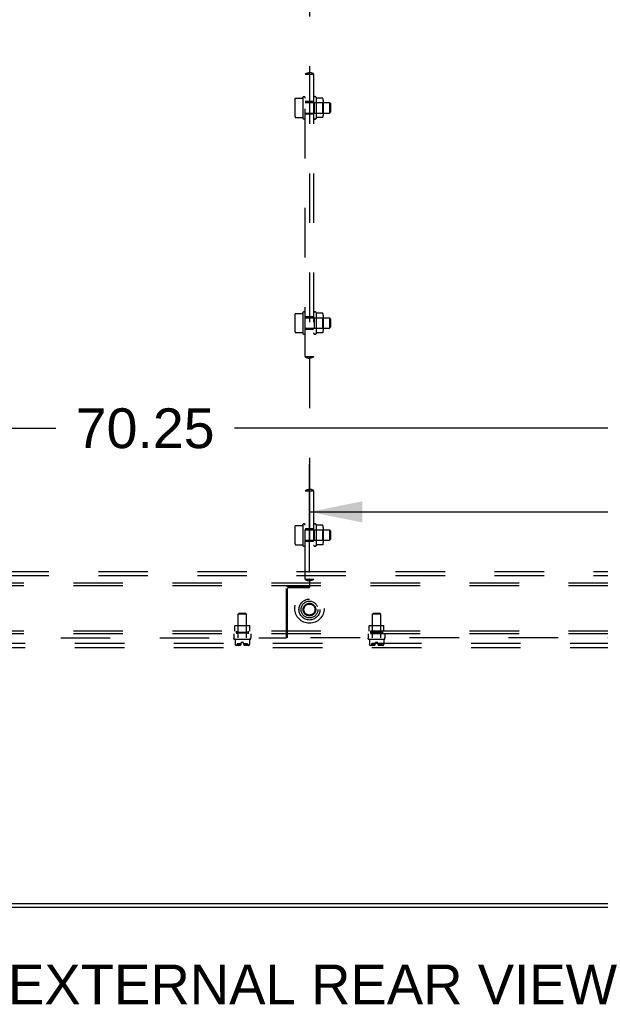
# Model space of a CAD drawing. Header units: inches. Extents: x 0 to 268, y 0 to 174.
# Tile 83 of 125: x 215 to 233, y 44 to 74. Entities that reach past the tile are written whole.
import ezdxf

# ---------------------------------------------------------------- set-up
doc = ezdxf.new("R2010")
doc.units = ezdxf.units.IN
doc.header["$LTSCALE"] = 14.754949
doc.header["$MEASUREMENT"] = 0
doc.linetypes.add('DOT', pattern=[0.2, 0.1, -0.1])
doc.linetypes.add('HIDDEN', pattern=[0.2, 0.1, -0.1])
doc.layers.get('0').update_dxf_attribs({"linetype": 'CONTINUOUS'})
for name, color, linetype in [('DEFAULT_2', 8, 'HIDDEN'), ('DIMENSIONS', 7, 'CONTINUOUS'), ('SUBPANEL', 7, 'CONTINUOUS')]:
    doc.layers.add(name, color=color, linetype=linetype)
doc.styles.get("Standard").update_dxf_attribs({"font": 'arial.ttf'})
doc.dimstyles.new('DIMSTYLE_1', dxfattribs={"dimtxt": 1.183552, "dimasz": 1.578069, "dimexe": 0.09, "dimexo": 0.07, "dimgap": 0.0375, "dimtad": 0, "dimtih": 1, "dimtoh": 1, "dimzin": 4, "dimdsep": 46, "dimtxsty": 'Standard', "dimblk": '_FILLED', "dimblk1": '_FILLED', "dimblk2": '_FILLED', "dimcen": 0.09, "dimadec": 3, "dimazin": 1, "dimtfac": 1, "dimtdec": 3, "dimtofl": 0, "dimtmove": 0, "dimatfit": 3, "dimldrblk": '_FILLED', "dimfxl": 0, "dimtolj": 1, "dimtzin": 4, "dimarcsym": 0})

# ---------------------------------------------------------------- blocks, each defined once
blk = doc.blocks.new('_FILLED')
at = {"color": 0, "linetype": 'ByBlock'}
blk.add_solid([(0, 0), (-1, 0.2), (-1, -0.2)], dxfattribs=at)
blk = doc.blocks.new('*D7')
at = {"layer": 'DIMENSIONS', "color": 2, "linetype": 'Continuous'}
for p, q in [((223.847, 57.203), (223.847, 60.427)), ((258.972, 57.203), (258.972, 60.427)), ((223.847, 59.007), (236.601, 59.007)), ((258.972, 59.007), (241.92, 59.007))]:
    blk.add_line(p, q, dxfattribs=at)
at = {"layer": 'DIMENSIONS', "color": 2, "linetype": 'Continuous', "xscale": 1.5780694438, "yscale": 1.5780694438, "zscale": 1.5780694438, "rotation": 180}
blk.add_blockref('_FILLED', (223.847, 59.007), dxfattribs=at)
at = {"layer": 'DIMENSIONS', "color": 2, "linetype": 'Continuous', "xscale": 1.5780694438, "yscale": 1.5780694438, "zscale": 1.5780694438}
blk.add_blockref('_FILLED', (258.972, 59.007), dxfattribs=at)
at = {"layer": 'DIMENSIONS', "color": 2, "linetype": 'Continuous', "insert": (239.26, 59.599), "char_height": 1.1836, "width": 4.13583, "attachment_point": 2, "line_spacing_factor": 0.9}
blk.add_mtext('35.13', dxfattribs=at)
blk = doc.blocks.new('*D8')
at = {"layer": 'DIMENSIONS', "color": 2, "linetype": 'Continuous'}
for p, q in [((188.722, 57.203), (188.722, 62.918)), ((258.972, 57.203), (258.972, 62.918)), ((188.722, 61.497), (216.292, 61.497)), ((258.972, 61.497), (221.611, 61.497))]:
    blk.add_line(p, q, dxfattribs=at)
at = {"layer": 'DIMENSIONS', "color": 2, "linetype": 'Continuous', "xscale": 1.5780694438, "yscale": 1.5780694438, "zscale": 1.5780694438, "rotation": 180}
blk.add_blockref('_FILLED', (188.722, 61.497), dxfattribs=at)
at = {"layer": 'DIMENSIONS', "color": 2, "linetype": 'Continuous', "xscale": 1.5780694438, "yscale": 1.5780694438, "zscale": 1.5780694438}
blk.add_blockref('_FILLED', (258.972, 61.497), dxfattribs=at)
at = {"layer": 'DIMENSIONS', "color": 2, "linetype": 'Continuous', "insert": (218.952, 62.089), "char_height": 1.1836, "width": 4.13583, "attachment_point": 2, "line_spacing_factor": 0.9}
blk.add_mtext('70.25', dxfattribs=at)

msp = doc.modelspace()

# ---------------------------------------------------------------- linework, layer by layer
at = {"color": 7, "linetype": 'Continuous'}
for p, q in [((262.91, 47.224), (185.285, 47.224)), ((202.307, 47.349), (245.887, 47.349))]:
    msp.add_line(p, q, dxfattribs=at)
at = {"layer": 'DEFAULT_2', "color": 8, "linetype": 'HIDDEN'}
for p, q in [((260.347, 57.224), (187.347, 57.224)), ((260.347, 57.099), (187.347, 57.099)), ((187.347, 55.099), (260.347, 55.099)), ((187.347, 54.974), (260.347, 54.974))]:
    msp.add_line(p, q, dxfattribs=at)
for radius in [0.312, 0.188, 0.165]:
    msp.add_circle((223.847, 56.099), radius, dxfattribs=at)
at = {"layer": 'DEFAULT_2', "color": 8, "linetype": 'DOT'}
msp.add_circle((223.847, 56.099), 0.17, dxfattribs=at)
at = {"layer": 'SUBPANEL', "color": 8, "linetype": 'HIDDEN'}
for p, q in [((223.847, 75.229), (223.847, 72.094)), ((223.721, 72.036), (223.973, 72.036)), ((223.722, 63.63), (223.722, 72.036)), ((223.844, 72.043), (223.847, 72.043)), ((223.847, 72.043), (223.846, 72.043)), ((223.849, 72.043), (223.847, 72.043)), ((223.847, 72.036), (223.847, 63.63)), ((223.972, 72.036), (223.972, 63.63)), ((223.412, 71.26), (223.412, 70.812)), ((223.433, 71.323), (223.636, 71.323)), ((223.645, 71.33), (223.652, 71.351)), ((223.652, 71.351), (223.652, 70.721)), ((224.042, 71.354), (224.042, 70.718)), ((224.237, 71.326), (224.066, 71.326)), ((224.258, 71.263), (224.258, 70.809)), ((223.972, 71.224), (223.722, 71.224)), ((223.722, 71.191), (224.442, 71.191)), ((223.992, 71.192), (223.972, 71.212)), ((223.992, 71.192), (224.238, 71.192)), ((223.992, 71.192), (223.992, 70.88)), ((224.238, 71.192), (224.258, 71.212)), ((224.238, 71.192), (224.238, 70.88)), ((224.472, 71.161), (224.442, 71.191)), ((224.442, 71.191), (224.442, 70.881)), ((224.472, 71.161), (224.472, 70.911)), ((223.433, 70.749), (223.636, 70.749)), ((223.645, 70.742), (223.652, 70.721)), ((223.722, 70.881), (224.442, 70.881)), ((223.972, 70.849), (223.722, 70.849)), ((223.992, 70.88), (223.972, 70.86)), ((223.992, 70.88), (224.238, 70.88)), ((224.237, 70.746), (224.066, 70.746)), ((224.238, 70.88), (224.258, 70.86)), ((224.472, 70.911), (224.442, 70.881)), ((223.412, 64.854), (223.412, 64.406)), ((223.433, 64.917), (223.636, 64.917)), ((223.645, 64.924), (223.652, 64.945)), ((223.652, 64.945), (223.652, 64.315)), ((223.972, 64.817), (223.722, 64.817)), ((223.992, 64.786), (223.972, 64.806)), ((224.042, 64.948), (224.042, 64.312)), ((224.237, 64.92), (224.066, 64.92)), ((224.238, 64.786), (224.258, 64.806)), ((224.258, 64.857), (224.258, 64.403)), ((223.722, 64.785), (224.442, 64.785)), ((223.992, 64.786), (224.238, 64.786)), ((223.992, 64.786), (223.992, 64.474)), ((224.238, 64.786), (224.238, 64.474)), ((224.472, 64.755), (224.442, 64.785)), ((224.442, 64.785), (224.442, 64.475)), ((224.472, 64.505), (224.442, 64.475)), ((224.472, 64.755), (224.472, 64.505)), ((223.433, 64.343), (223.636, 64.343)), ((223.645, 64.336), (223.652, 64.315)), ((223.722, 64.475), (224.442, 64.475)), ((223.972, 64.442), (223.722, 64.442)), ((223.992, 64.474), (223.972, 64.454)), ((223.992, 64.474), (224.238, 64.474)), ((224.237, 64.34), (224.066, 64.34)), ((224.238, 64.474), (224.258, 64.454)), ((223.721, 63.63), (223.973, 63.63)), ((223.846, 63.623), (223.847, 63.623)), ((223.851, 63.623), (223.847, 63.623)), ((223.847, 63.623), (223.849, 63.623)), ((223.847, 63.572), (223.847, 59.687)), ((223.721, 59.63), (223.973, 59.63)), ((223.722, 57.005), (223.722, 59.63)), ((223.844, 59.636), (223.847, 59.637)), ((223.847, 59.637), (223.846, 59.637)), ((223.849, 59.637), (223.847, 59.637)), ((223.847, 59.63), (223.847, 57.005)), ((223.972, 59.63), (223.972, 57.005)), ((223.645, 58.611), (223.652, 58.632)), ((223.652, 58.632), (223.652, 58.003)), ((224.042, 58.636), (224.042, 57.999)), ((223.412, 58.541), (223.412, 58.093)), ((223.433, 58.604), (223.636, 58.604)), ((223.972, 58.505), (223.722, 58.505)), ((223.722, 58.472), (224.442, 58.472)), ((223.992, 58.473), (223.972, 58.493)), ((223.992, 58.473), (224.238, 58.473)), ((223.992, 58.473), (223.992, 58.161)), ((224.237, 58.607), (224.066, 58.607)), ((224.238, 58.473), (224.258, 58.493)), ((224.238, 58.473), (224.238, 58.161)), ((224.258, 58.544), (224.258, 58.091)), ((224.472, 58.442), (224.442, 58.472)), ((224.442, 58.472), (224.442, 58.162)), ((224.472, 58.442), (224.472, 58.192)), ((223.722, 58.162), (224.442, 58.162)), ((223.972, 58.13), (223.722, 58.13)), ((223.992, 58.161), (223.972, 58.141)), ((223.992, 58.161), (224.238, 58.161)), ((224.238, 58.161), (224.258, 58.141)), ((224.472, 58.192), (224.442, 58.162)), ((223.433, 58.03), (223.636, 58.03)), ((223.645, 58.023), (223.652, 58.003)), ((224.237, 58.027), (224.066, 58.027)), ((244.847, 56.88), (202.847, 56.88)), ((223.721, 57.005), (223.973, 57.005)), ((223.846, 56.998), (223.847, 56.998)), ((223.851, 56.998), (223.847, 56.998)), ((223.847, 56.998), (223.849, 56.998)), ((223.847, 56.947), (223.847, 56.755)), ((244.847, 56.802), (202.847, 56.802)), ((223.847, 56.786), (223.16, 56.786)), ((223.16, 55.255), (223.16, 56.786)), ((223.19, 56.755), (223.847, 56.755)), ((223.19, 55.255), (223.19, 56.755)), ((221.753, 55.99), (221.723, 55.96)), ((221.971, 55.96), (221.723, 55.96)), ((221.723, 55.255), (221.723, 55.96)), ((221.753, 55.99), (221.941, 55.99)), ((221.941, 55.99), (221.971, 55.96)), ((221.971, 55.255), (221.971, 55.96)), ((225.753, 55.99), (225.723, 55.96)), ((225.971, 55.96), (225.723, 55.96)), ((225.723, 55.255), (225.723, 55.96)), ((225.753, 55.99), (225.941, 55.99)), ((225.941, 55.99), (225.971, 55.96)), ((225.971, 55.255), (225.971, 55.96)), ((244.847, 55.458), (202.847, 55.458)), ((221.637, 55.628), (221.627, 55.618)), ((222.067, 55.618), (221.627, 55.618)), ((221.627, 55.458), (221.627, 55.618)), ((221.637, 55.628), (222.057, 55.628)), ((221.675, 55.458), (221.675, 55.38)), ((221.676, 55.404), (221.676, 55.458)), ((221.722, 55.618), (221.712, 55.628)), ((221.722, 55.414), (221.712, 55.404)), ((221.722, 55.414), (221.722, 55.618)), ((221.972, 55.414), (221.722, 55.414)), ((221.972, 55.618), (221.982, 55.628)), ((221.972, 55.414), (221.972, 55.618)), ((221.972, 55.414), (221.982, 55.404)), ((222.019, 55.404), (222.019, 55.458)), ((222.019, 55.458), (222.019, 55.38)), ((222.057, 55.628), (222.067, 55.618)), ((222.067, 55.458), (222.067, 55.618)), ((225.637, 55.628), (225.627, 55.618)), ((226.067, 55.618), (225.627, 55.618)), ((225.627, 55.458), (225.627, 55.618)), ((225.637, 55.628), (226.057, 55.628)), ((225.675, 55.458), (225.675, 55.38)), ((225.676, 55.404), (225.676, 55.458)), ((225.722, 55.618), (225.712, 55.628)), ((225.722, 55.414), (225.712, 55.404)), ((225.722, 55.414), (225.722, 55.618)), ((225.972, 55.414), (225.722, 55.414)), ((225.972, 55.618), (225.982, 55.628)), ((225.972, 55.414), (225.972, 55.618)), ((225.972, 55.414), (225.982, 55.404)), ((226.019, 55.404), (226.019, 55.458)), ((226.019, 55.458), (226.019, 55.38)), ((226.057, 55.628), (226.067, 55.618)), ((226.067, 55.458), (226.067, 55.618)), ((189.878, 55.255), (223.16, 55.255)), ((244.847, 55.38), (202.847, 55.38)), ((221.597, 55.38), (221.597, 55.255)), ((221.597, 55.223), (221.597, 55.245)), ((221.607, 55.213), (222.087, 55.213)), ((221.634, 55.213), (221.634, 55.067)), ((221.676, 55.404), (222.019, 55.404)), ((221.882, 55.118), (221.812, 55.118)), ((221.812, 55.084), (221.812, 55.118)), ((221.882, 55.084), (221.882, 55.118)), ((222.06, 55.213), (222.06, 55.067)), ((222.097, 55.38), (222.097, 55.255)), ((222.097, 55.223), (222.097, 55.245)), ((257.816, 55.255), (223.19, 55.255)), ((225.597, 55.38), (225.597, 55.255)), ((225.597, 55.223), (225.597, 55.245)), ((225.607, 55.213), (226.087, 55.213)), ((225.634, 55.213), (225.634, 55.067)), ((225.676, 55.404), (226.019, 55.404)), ((225.882, 55.118), (225.812, 55.118)), ((225.812, 55.084), (225.812, 55.118)), ((225.882, 55.084), (225.882, 55.118)), ((226.06, 55.213), (226.06, 55.067)), ((226.097, 55.38), (226.097, 55.255)), ((226.097, 55.223), (226.097, 55.245)), ((221.634, 55.067), (221.634, 55.067)), ((221.634, 55.067), (221.635, 55.066)), ((221.635, 55.066), (221.635, 55.065)), ((221.635, 55.066), (221.635, 55.066)), ((221.635, 55.066), (221.635, 55.066)), ((221.635, 55.065), (221.635, 55.064)), ((221.635, 55.065), (221.635, 55.065)), ((221.635, 55.064), (221.635, 55.063)), ((221.635, 55.063), (221.636, 55.063)), ((221.636, 55.062), (221.636, 55.063)), ((221.636, 55.062), (221.637, 55.059)), ((221.647, 55.042), (221.645, 55.044)), ((221.647, 55.042), (221.648, 55.041)), ((221.656, 55.034), (221.648, 55.041)), ((221.78, 55.031), (221.66, 55.031)), ((221.812, 55.078), (221.693, 55.078)), ((221.693, 55.078), (221.693, 55.031)), ((221.723, 55.039), (221.723, 55.038)), ((221.727, 55.044), (221.726, 55.042)), ((221.736, 55.059), (221.737, 55.062)), ((221.737, 55.062), (221.737, 55.063)), ((221.744, 55.064), (221.744, 55.065)), ((221.745, 55.063), (221.744, 55.064)), ((221.745, 55.063), (221.745, 55.063)), ((221.746, 55.062), (221.745, 55.063)), ((221.748, 55.059), (221.746, 55.062)), ((221.748, 55.059), (221.75, 55.056)), ((222.001, 55.078), (221.882, 55.078)), ((222.034, 55.031), (221.914, 55.031)), ((221.932, 55.045), (221.934, 55.048)), ((221.946, 55.059), (221.948, 55.062)), ((221.95, 55.064), (221.949, 55.063)), ((221.957, 55.063), (221.956, 55.064)), ((221.957, 55.062), (221.957, 55.063)), ((221.957, 55.062), (221.958, 55.059)), ((221.968, 55.042), (221.967, 55.044)), ((221.968, 55.042), (221.97, 55.04)), ((222.001, 55.078), (222.001, 55.031)), ((222.046, 55.041), (222.039, 55.034)), ((222.046, 55.041), (222.047, 55.042)), ((222.049, 55.044), (222.047, 55.042)), ((222.057, 55.059), (222.058, 55.062)), ((222.06, 55.066), (222.059, 55.066)), ((222.059, 55.066), (222.06, 55.066)), ((222.059, 55.065), (222.059, 55.066)), ((222.059, 55.065), (222.059, 55.065)), ((222.059, 55.064), (222.059, 55.065)), ((222.06, 55.067), (222.06, 55.067)), ((222.06, 55.067), (222.06, 55.066)), ((222.06, 55.067), (222.06, 55.067)), ((222.06, 55.067), (222.06, 55.067)), ((225.634, 55.067), (225.634, 55.067)), ((225.634, 55.067), (225.635, 55.066)), ((225.635, 55.066), (225.635, 55.065)), ((225.635, 55.066), (225.635, 55.066)), ((225.635, 55.066), (225.635, 55.066)), ((225.635, 55.065), (225.635, 55.064)), ((225.635, 55.065), (225.635, 55.065)), ((225.635, 55.064), (225.635, 55.063)), ((225.635, 55.063), (225.636, 55.063)), ((225.636, 55.062), (225.636, 55.063)), ((225.636, 55.062), (225.637, 55.059)), ((225.647, 55.042), (225.645, 55.044)), ((225.647, 55.042), (225.648, 55.041)), ((225.656, 55.034), (225.648, 55.041)), ((225.78, 55.031), (225.66, 55.031)), ((225.812, 55.078), (225.693, 55.078)), ((225.693, 55.078), (225.693, 55.031)), ((225.723, 55.039), (225.723, 55.038)), ((225.727, 55.044), (225.726, 55.042)), ((225.736, 55.059), (225.737, 55.062)), ((225.737, 55.062), (225.737, 55.063)), ((225.744, 55.064), (225.744, 55.065)), ((225.745, 55.063), (225.744, 55.064)), ((225.745, 55.063), (225.745, 55.063)), ((225.746, 55.062), (225.745, 55.063)), ((225.748, 55.059), (225.746, 55.062)), ((225.748, 55.059), (225.75, 55.056)), ((226.001, 55.078), (225.882, 55.078)), ((226.034, 55.031), (225.914, 55.031)), ((225.932, 55.045), (225.934, 55.048)), ((225.946, 55.059), (225.948, 55.062)), ((225.95, 55.064), (225.949, 55.063)), ((225.957, 55.063), (225.956, 55.064)), ((225.957, 55.062), (225.957, 55.063)), ((225.957, 55.062), (225.958, 55.059)), ((225.968, 55.042), (225.967, 55.044)), ((225.968, 55.042), (225.97, 55.04)), ((226.001, 55.078), (226.001, 55.031)), ((226.046, 55.041), (226.039, 55.034)), ((226.046, 55.041), (226.047, 55.042)), ((226.049, 55.044), (226.047, 55.042)), ((226.057, 55.059), (226.058, 55.062)), ((226.06, 55.066), (226.059, 55.066)), ((226.059, 55.066), (226.06, 55.066)), ((226.059, 55.065), (226.059, 55.066)), ((226.059, 55.065), (226.059, 55.065)), ((226.059, 55.064), (226.059, 55.065)), ((226.06, 55.067), (226.06, 55.067)), ((226.06, 55.067), (226.06, 55.066)), ((226.06, 55.067), (226.06, 55.067)), ((226.06, 55.067), (226.06, 55.067))]:
    msp.add_line(p, q, dxfattribs=at)
for points in [[(223.721, 72.036), (223.722, 72.044), (223.726, 72.051), (223.734, 72.057), (223.745, 72.062), (223.758, 72.067), (223.773, 72.071), (223.791, 72.075), (223.809, 72.08), (223.828, 72.086), (223.847, 72.094)], [(223.842, 72.044), (223.842, 72.044), (223.842, 72.044), (223.843, 72.045), (223.843, 72.047), (223.844, 72.05), (223.845, 72.054), (223.845, 72.06), (223.846, 72.069), (223.847, 72.08), (223.847, 72.094)], [(223.842, 72.043), (223.842, 72.043), (223.842, 72.043), (223.842, 72.044)], [(223.846, 72.036), (223.844, 72.04), (223.843, 72.042), (223.842, 72.043)], [(223.852, 72.044), (223.852, 72.044), (223.852, 72.044), (223.851, 72.045), (223.851, 72.047), (223.85, 72.05), (223.85, 72.054), (223.849, 72.06), (223.848, 72.069), (223.848, 72.08), (223.847, 72.094)], [(223.973, 72.036), (223.972, 72.044), (223.968, 72.051), (223.96, 72.057), (223.949, 72.062), (223.936, 72.067), (223.921, 72.071), (223.904, 72.075), (223.885, 72.08), (223.866, 72.086), (223.847, 72.094)], [(223.847, 72.043), (223.847, 72.043), (223.847, 72.043), (223.847, 72.043), (223.849, 72.043), (223.851, 72.043)], [(223.849, 72.036), (223.85, 72.04), (223.852, 72.042), (223.852, 72.043)], [(223.852, 72.043), (223.852, 72.043), (223.852, 72.043), (223.852, 72.044)], [(223.424, 71.317), (223.425, 71.319), (223.426, 71.32), (223.427, 71.321), (223.429, 71.322), (223.43, 71.323), (223.432, 71.323), (223.433, 71.323)], [(223.645, 71.33), (223.645, 71.33), (223.645, 71.33), (223.645, 71.33), (223.645, 71.33), (223.645, 71.33), (223.645, 71.33), (223.645, 71.33), (223.645, 71.329), (223.645, 71.329), (223.645, 71.329), (223.645, 71.329), (223.645, 71.329), (223.645, 71.329), (223.645, 71.329), (223.645, 71.329), (223.645, 71.329), (223.644, 71.329), (223.644, 71.328), (223.644, 71.328), (223.644, 71.328), (223.644, 71.328), (223.644, 71.328), (223.644, 71.328), (223.644, 71.328), (223.644, 71.328), (223.644, 71.328), (223.644, 71.328), (223.644, 71.327), (223.644, 71.327), (223.644, 71.327), (223.643, 71.327), (223.643, 71.327), (223.643, 71.327), (223.643, 71.327), (223.643, 71.327), (223.643, 71.326), (223.643, 71.326), (223.643, 71.326), (223.643, 71.326), (223.642, 71.326), (223.642, 71.326), (223.642, 71.326), (223.642, 71.326), (223.642, 71.325), (223.642, 71.325), (223.642, 71.325), (223.641, 71.325), (223.641, 71.325), (223.641, 71.325), (223.641, 71.325), (223.64, 71.325), (223.64, 71.324), (223.64, 71.324), (223.64, 71.324), (223.639, 71.324), (223.639, 71.324), (223.639, 71.324), (223.638, 71.324), (223.638, 71.324), (223.638, 71.323), (223.637, 71.323), (223.637, 71.323), (223.636, 71.323), (223.636, 71.323), (223.636, 71.323)], [(224.066, 71.326), (224.066, 71.326), (224.065, 71.326), (224.065, 71.326), (224.064, 71.326), (224.064, 71.326), (224.063, 71.327), (224.063, 71.327), (224.063, 71.327), (224.062, 71.327), (224.062, 71.327), (224.062, 71.327), (224.061, 71.327), (224.061, 71.328), (224.061, 71.328), (224.061, 71.328), (224.061, 71.328), (224.06, 71.328), (224.06, 71.328), (224.06, 71.328), (224.06, 71.329), (224.06, 71.329), (224.06, 71.329), (224.059, 71.329), (224.059, 71.329), (224.059, 71.329), (224.059, 71.329), (224.059, 71.329), (224.059, 71.33), (224.059, 71.33), (224.059, 71.33), (224.059, 71.33), (224.058, 71.33), (224.058, 71.33), (224.058, 71.33), (224.058, 71.33), (224.058, 71.331), (224.058, 71.331), (224.058, 71.331), (224.058, 71.331)], [(224.246, 71.32), (224.245, 71.321), (224.245, 71.322), (224.244, 71.323), (224.243, 71.324), (224.241, 71.325), (224.24, 71.326), (224.239, 71.326), (224.237, 71.326), (224.237, 71.326)], [(223.424, 70.755), (223.425, 70.753), (223.426, 70.752), (223.427, 70.751), (223.429, 70.75), (223.43, 70.749), (223.432, 70.749), (223.433, 70.749)], [(223.636, 70.749), (223.636, 70.749), (223.636, 70.749), (223.637, 70.749), (223.637, 70.749), (223.638, 70.749), (223.638, 70.749), (223.638, 70.749), (223.639, 70.748), (223.639, 70.748), (223.639, 70.748), (223.64, 70.748), (223.64, 70.748), (223.64, 70.748), (223.64, 70.748), (223.641, 70.748), (223.641, 70.747), (223.641, 70.747), (223.641, 70.747), (223.642, 70.747), (223.642, 70.747), (223.642, 70.747), (223.642, 70.747), (223.642, 70.747), (223.642, 70.746), (223.642, 70.746), (223.643, 70.746), (223.643, 70.746), (223.643, 70.746), (223.643, 70.746), (223.643, 70.746), (223.643, 70.746), (223.643, 70.745), (223.643, 70.745), (223.643, 70.745), (223.644, 70.745), (223.644, 70.745), (223.644, 70.745), (223.644, 70.745), (223.644, 70.745), (223.644, 70.744), (223.644, 70.744), (223.644, 70.744), (223.644, 70.744), (223.644, 70.744), (223.644, 70.744), (223.644, 70.744), (223.644, 70.744), (223.644, 70.744), (223.645, 70.744), (223.645, 70.743), (223.645, 70.743), (223.645, 70.743), (223.645, 70.743), (223.645, 70.743), (223.645, 70.743), (223.645, 70.743), (223.645, 70.743), (223.645, 70.743), (223.645, 70.743), (223.645, 70.742), (223.645, 70.742), (223.645, 70.742), (223.645, 70.742), (223.645, 70.742), (223.645, 70.742)], [(224.058, 70.741), (224.058, 70.741), (224.058, 70.742), (224.058, 70.742), (224.058, 70.742), (224.058, 70.742), (224.058, 70.742), (224.058, 70.742), (224.059, 70.742), (224.059, 70.742), (224.059, 70.743), (224.059, 70.743), (224.059, 70.743), (224.059, 70.743), (224.059, 70.743), (224.059, 70.743), (224.06, 70.743), (224.06, 70.744), (224.06, 70.744), (224.06, 70.744), (224.06, 70.744), (224.06, 70.744), (224.061, 70.744), (224.061, 70.744), (224.061, 70.745), (224.061, 70.745), (224.062, 70.745), (224.062, 70.745), (224.062, 70.745), (224.063, 70.745), (224.063, 70.746), (224.064, 70.746), (224.064, 70.746), (224.065, 70.746), (224.065, 70.746), (224.066, 70.746), (224.066, 70.746)], [(224.246, 70.752), (224.245, 70.751), (224.245, 70.75), (224.244, 70.749), (224.243, 70.748), (224.241, 70.747), (224.24, 70.747), (224.239, 70.746), (224.237, 70.746), (224.237, 70.746)], [(223.424, 64.911), (223.425, 64.913), (223.426, 64.914), (223.427, 64.915), (223.429, 64.916), (223.43, 64.917), (223.432, 64.917), (223.433, 64.917)], [(223.645, 64.924), (223.645, 64.924), (223.645, 64.924), (223.645, 64.924), (223.645, 64.924), (223.645, 64.923), (223.645, 64.923), (223.645, 64.923), (223.645, 64.923), (223.645, 64.923), (223.645, 64.923), (223.645, 64.923), (223.645, 64.923), (223.645, 64.923), (223.645, 64.923), (223.645, 64.923), (223.645, 64.922), (223.644, 64.922), (223.644, 64.922), (223.644, 64.922), (223.644, 64.922), (223.644, 64.922), (223.644, 64.922), (223.644, 64.922), (223.644, 64.922), (223.644, 64.922), (223.644, 64.921), (223.644, 64.921), (223.644, 64.921), (223.644, 64.921), (223.644, 64.921), (223.643, 64.921), (223.643, 64.921), (223.643, 64.921), (223.643, 64.92), (223.643, 64.92), (223.643, 64.92), (223.643, 64.92), (223.643, 64.92), (223.643, 64.92), (223.642, 64.92), (223.642, 64.92), (223.642, 64.919), (223.642, 64.919), (223.642, 64.919), (223.642, 64.919), (223.642, 64.919), (223.641, 64.919), (223.641, 64.919), (223.641, 64.919), (223.641, 64.918), (223.64, 64.918), (223.64, 64.918), (223.64, 64.918), (223.64, 64.918), (223.639, 64.918), (223.639, 64.918), (223.639, 64.918), (223.638, 64.917), (223.638, 64.917), (223.638, 64.917), (223.637, 64.917), (223.637, 64.917), (223.636, 64.917), (223.636, 64.917), (223.636, 64.917)], [(224.066, 64.92), (224.066, 64.92), (224.065, 64.92), (224.065, 64.92), (224.064, 64.92), (224.064, 64.92), (224.063, 64.92), (224.063, 64.92), (224.063, 64.921), (224.062, 64.921), (224.062, 64.921), (224.062, 64.921), (224.061, 64.921), (224.061, 64.921), (224.061, 64.921), (224.061, 64.922), (224.061, 64.922), (224.06, 64.922), (224.06, 64.922), (224.06, 64.922), (224.06, 64.922), (224.06, 64.922), (224.06, 64.923), (224.059, 64.923), (224.059, 64.923), (224.059, 64.923), (224.059, 64.923), (224.059, 64.923), (224.059, 64.923), (224.059, 64.923), (224.059, 64.924), (224.059, 64.924), (224.058, 64.924), (224.058, 64.924), (224.058, 64.924), (224.058, 64.924), (224.058, 64.924), (224.058, 64.924), (224.058, 64.924), (224.058, 64.925)], [(224.246, 64.914), (224.245, 64.915), (224.245, 64.916), (224.244, 64.917), (224.243, 64.918), (224.241, 64.919), (224.24, 64.919), (224.239, 64.92), (224.237, 64.92), (224.237, 64.92)], [(223.424, 64.349), (223.425, 64.347), (223.426, 64.346), (223.427, 64.345), (223.429, 64.344), (223.43, 64.343), (223.432, 64.343), (223.433, 64.343)], [(223.636, 64.343), (223.636, 64.343), (223.636, 64.343), (223.637, 64.343), (223.637, 64.343), (223.638, 64.343), (223.638, 64.342), (223.638, 64.342), (223.639, 64.342), (223.639, 64.342), (223.639, 64.342), (223.64, 64.342), (223.64, 64.342), (223.64, 64.342), (223.64, 64.341), (223.641, 64.341), (223.641, 64.341), (223.641, 64.341), (223.641, 64.341), (223.642, 64.341), (223.642, 64.341), (223.642, 64.341), (223.642, 64.34), (223.642, 64.34), (223.642, 64.34), (223.642, 64.34), (223.643, 64.34), (223.643, 64.34), (223.643, 64.34), (223.643, 64.34), (223.643, 64.339), (223.643, 64.339), (223.643, 64.339), (223.643, 64.339), (223.643, 64.339), (223.644, 64.339), (223.644, 64.339), (223.644, 64.339), (223.644, 64.338), (223.644, 64.338), (223.644, 64.338), (223.644, 64.338), (223.644, 64.338), (223.644, 64.338), (223.644, 64.338), (223.644, 64.338), (223.644, 64.338), (223.644, 64.337), (223.644, 64.337), (223.645, 64.337), (223.645, 64.337), (223.645, 64.337), (223.645, 64.337), (223.645, 64.337), (223.645, 64.337), (223.645, 64.337), (223.645, 64.337), (223.645, 64.337), (223.645, 64.336), (223.645, 64.336), (223.645, 64.336), (223.645, 64.336), (223.645, 64.336), (223.645, 64.336), (223.645, 64.336), (223.645, 64.336)], [(224.058, 64.335), (224.058, 64.335), (224.058, 64.335), (224.058, 64.335), (224.058, 64.336), (224.058, 64.336), (224.058, 64.336), (224.058, 64.336), (224.059, 64.336), (224.059, 64.336), (224.059, 64.336), (224.059, 64.336), (224.059, 64.337), (224.059, 64.337), (224.059, 64.337), (224.059, 64.337), (224.06, 64.337), (224.06, 64.337), (224.06, 64.337), (224.06, 64.338), (224.06, 64.338), (224.06, 64.338), (224.061, 64.338), (224.061, 64.338), (224.061, 64.338), (224.061, 64.339), (224.062, 64.339), (224.062, 64.339), (224.062, 64.339), (224.063, 64.339), (224.063, 64.339), (224.064, 64.339), (224.064, 64.34), (224.065, 64.34), (224.065, 64.34), (224.066, 64.34), (224.066, 64.34)], [(224.246, 64.346), (224.245, 64.345), (224.245, 64.344), (224.244, 64.343), (224.243, 64.342), (224.241, 64.341), (224.24, 64.34), (224.239, 64.34), (224.237, 64.34), (224.237, 64.34)], [(223.721, 63.63), (223.722, 63.622), (223.726, 63.615), (223.734, 63.609), (223.745, 63.604), (223.758, 63.599), (223.773, 63.595), (223.791, 63.591), (223.809, 63.586), (223.828, 63.58), (223.847, 63.572)], [(223.846, 63.63), (223.844, 63.626), (223.843, 63.624), (223.842, 63.623)], [(223.842, 63.623), (223.842, 63.623), (223.842, 63.623), (223.842, 63.622)], [(223.842, 63.622), (223.842, 63.622), (223.842, 63.622), (223.843, 63.621), (223.843, 63.619), (223.844, 63.616), (223.845, 63.612), (223.845, 63.605), (223.846, 63.597), (223.847, 63.586), (223.847, 63.572)], [(223.847, 63.623), (223.847, 63.623), (223.847, 63.623), (223.847, 63.623), (223.846, 63.623), (223.844, 63.623)], [(223.973, 63.63), (223.972, 63.622), (223.968, 63.615), (223.96, 63.609), (223.949, 63.604), (223.936, 63.599), (223.921, 63.595), (223.904, 63.591), (223.885, 63.586), (223.866, 63.58), (223.847, 63.572)], [(223.852, 63.622), (223.852, 63.622), (223.852, 63.622), (223.851, 63.621), (223.851, 63.619), (223.85, 63.616), (223.85, 63.612), (223.849, 63.605), (223.848, 63.597), (223.848, 63.586), (223.847, 63.572)], [(223.849, 63.63), (223.85, 63.626), (223.852, 63.624), (223.852, 63.623)], [(223.852, 63.623), (223.852, 63.623), (223.852, 63.623), (223.852, 63.622)], [(223.721, 59.63), (223.722, 59.638), (223.726, 59.645), (223.734, 59.651), (223.745, 59.656), (223.758, 59.66), (223.773, 59.665), (223.791, 59.669), (223.809, 59.674), (223.828, 59.68), (223.847, 59.687)], [(223.842, 59.637), (223.842, 59.637), (223.842, 59.638), (223.843, 59.639), (223.843, 59.641), (223.844, 59.644), (223.845, 59.648), (223.845, 59.654), (223.846, 59.663), (223.847, 59.674), (223.847, 59.687)], [(223.842, 59.637), (223.842, 59.637), (223.842, 59.637), (223.842, 59.637)], [(223.846, 59.63), (223.844, 59.634), (223.843, 59.636), (223.842, 59.637)], [(223.852, 59.637), (223.852, 59.637), (223.852, 59.638), (223.851, 59.639), (223.851, 59.641), (223.85, 59.644), (223.85, 59.648), (223.849, 59.654), (223.848, 59.663), (223.848, 59.674), (223.847, 59.687)], [(223.973, 59.63), (223.972, 59.638), (223.968, 59.645), (223.96, 59.651), (223.949, 59.656), (223.936, 59.66), (223.921, 59.665), (223.904, 59.669), (223.885, 59.674), (223.866, 59.68), (223.847, 59.687)], [(223.847, 59.637), (223.847, 59.637), (223.847, 59.637), (223.847, 59.637), (223.849, 59.637), (223.851, 59.636)], [(223.849, 59.63), (223.85, 59.634), (223.852, 59.636), (223.852, 59.637)], [(223.852, 59.637), (223.852, 59.637), (223.852, 59.637), (223.852, 59.637)], [(223.424, 58.599), (223.425, 58.6), (223.426, 58.601), (223.427, 58.602), (223.429, 58.603), (223.43, 58.604), (223.432, 58.604), (223.433, 58.604)], [(223.645, 58.611), (223.645, 58.611), (223.645, 58.611), (223.645, 58.611), (223.645, 58.611), (223.645, 58.611), (223.645, 58.611), (223.645, 58.611), (223.645, 58.611), (223.645, 58.611), (223.645, 58.611), (223.645, 58.61), (223.645, 58.61), (223.645, 58.61), (223.645, 58.61), (223.645, 58.61), (223.645, 58.61), (223.644, 58.61), (223.644, 58.61), (223.644, 58.61), (223.644, 58.61), (223.644, 58.609), (223.644, 58.609), (223.644, 58.609), (223.644, 58.609), (223.644, 58.609), (223.644, 58.609), (223.644, 58.609), (223.644, 58.609), (223.644, 58.609), (223.644, 58.608), (223.643, 58.608), (223.643, 58.608), (223.643, 58.608), (223.643, 58.608), (223.643, 58.608), (223.643, 58.608), (223.643, 58.608), (223.643, 58.607), (223.643, 58.607), (223.642, 58.607), (223.642, 58.607), (223.642, 58.607), (223.642, 58.607), (223.642, 58.607), (223.642, 58.607), (223.642, 58.606), (223.641, 58.606), (223.641, 58.606), (223.641, 58.606), (223.641, 58.606), (223.64, 58.606), (223.64, 58.606), (223.64, 58.606), (223.64, 58.605), (223.639, 58.605), (223.639, 58.605), (223.639, 58.605), (223.638, 58.605), (223.638, 58.605), (223.638, 58.605), (223.637, 58.605), (223.637, 58.605), (223.636, 58.605), (223.636, 58.604), (223.636, 58.604)], [(224.066, 58.607), (224.066, 58.607), (224.065, 58.607), (224.065, 58.608), (224.064, 58.608), (224.064, 58.608), (224.063, 58.608), (224.063, 58.608), (224.063, 58.608), (224.062, 58.608), (224.062, 58.608), (224.062, 58.609), (224.061, 58.609), (224.061, 58.609), (224.061, 58.609), (224.061, 58.609), (224.061, 58.609), (224.06, 58.609), (224.06, 58.61), (224.06, 58.61), (224.06, 58.61), (224.06, 58.61), (224.06, 58.61), (224.059, 58.61), (224.059, 58.61), (224.059, 58.61), (224.059, 58.611), (224.059, 58.611), (224.059, 58.611), (224.059, 58.611), (224.059, 58.611), (224.059, 58.611), (224.058, 58.611), (224.058, 58.611), (224.058, 58.612), (224.058, 58.612), (224.058, 58.612), (224.058, 58.612), (224.058, 58.612), (224.058, 58.612)], [(224.246, 58.601), (224.245, 58.603), (224.245, 58.604), (224.244, 58.605), (224.243, 58.606), (224.241, 58.606), (224.24, 58.607), (224.239, 58.607), (224.237, 58.607), (224.237, 58.607)], [(223.424, 58.036), (223.425, 58.035), (223.426, 58.033), (223.427, 58.032), (223.429, 58.031), (223.43, 58.031), (223.432, 58.03), (223.433, 58.03)], [(223.636, 58.03), (223.636, 58.03), (223.636, 58.03), (223.637, 58.03), (223.637, 58.03), (223.638, 58.03), (223.638, 58.03), (223.638, 58.03), (223.639, 58.03), (223.639, 58.03), (223.639, 58.029), (223.64, 58.029), (223.64, 58.029), (223.64, 58.029), (223.64, 58.029), (223.641, 58.029), (223.641, 58.029), (223.641, 58.029), (223.641, 58.028), (223.642, 58.028), (223.642, 58.028), (223.642, 58.028), (223.642, 58.028), (223.642, 58.028), (223.642, 58.028), (223.642, 58.028), (223.643, 58.027), (223.643, 58.027), (223.643, 58.027), (223.643, 58.027), (223.643, 58.027), (223.643, 58.027), (223.643, 58.027), (223.643, 58.027), (223.643, 58.026), (223.644, 58.026), (223.644, 58.026), (223.644, 58.026), (223.644, 58.026), (223.644, 58.026), (223.644, 58.026), (223.644, 58.026), (223.644, 58.026), (223.644, 58.025), (223.644, 58.025), (223.644, 58.025), (223.644, 58.025), (223.644, 58.025), (223.644, 58.025), (223.645, 58.025), (223.645, 58.025), (223.645, 58.025), (223.645, 58.024), (223.645, 58.024), (223.645, 58.024), (223.645, 58.024), (223.645, 58.024), (223.645, 58.024), (223.645, 58.024), (223.645, 58.024), (223.645, 58.024), (223.645, 58.024), (223.645, 58.024), (223.645, 58.023), (223.645, 58.023), (223.645, 58.023)], [(224.058, 58.023), (224.058, 58.023), (224.058, 58.023), (224.058, 58.023), (224.058, 58.023), (224.058, 58.023), (224.058, 58.023), (224.058, 58.023), (224.059, 58.024), (224.059, 58.024), (224.059, 58.024), (224.059, 58.024), (224.059, 58.024), (224.059, 58.024), (224.059, 58.024), (224.059, 58.025), (224.06, 58.025), (224.06, 58.025), (224.06, 58.025), (224.06, 58.025), (224.06, 58.025), (224.06, 58.025), (224.061, 58.026), (224.061, 58.026), (224.061, 58.026), (224.061, 58.026), (224.062, 58.026), (224.062, 58.026), (224.062, 58.027), (224.063, 58.027), (224.063, 58.027), (224.064, 58.027), (224.064, 58.027), (224.065, 58.027), (224.065, 58.027), (224.066, 58.027), (224.066, 58.027)], [(224.246, 58.033), (224.245, 58.032), (224.245, 58.031), (224.244, 58.03), (224.243, 58.029), (224.241, 58.028), (224.24, 58.028), (224.239, 58.028), (224.237, 58.027), (224.237, 58.027)], [(223.721, 57.005), (223.722, 56.997), (223.726, 56.99), (223.734, 56.984), (223.745, 56.979), (223.758, 56.974), (223.773, 56.97), (223.791, 56.966), (223.809, 56.961), (223.828, 56.955), (223.847, 56.947)], [(223.846, 57.005), (223.844, 57.001), (223.843, 56.999), (223.842, 56.998)], [(223.842, 56.998), (223.842, 56.998), (223.842, 56.998), (223.842, 56.997)], [(223.842, 56.997), (223.842, 56.997), (223.842, 56.997), (223.843, 56.996), (223.843, 56.994), (223.844, 56.991), (223.845, 56.987), (223.845, 56.98), (223.846, 56.972), (223.847, 56.961), (223.847, 56.947)], [(223.847, 56.998), (223.847, 56.998), (223.847, 56.998), (223.847, 56.998), (223.846, 56.998), (223.844, 56.998)], [(223.973, 57.005), (223.972, 56.997), (223.968, 56.99), (223.96, 56.984), (223.949, 56.979), (223.936, 56.974), (223.921, 56.97), (223.904, 56.966), (223.885, 56.961), (223.866, 56.955), (223.847, 56.947)], [(223.852, 56.997), (223.852, 56.997), (223.852, 56.997), (223.851, 56.996), (223.851, 56.994), (223.85, 56.991), (223.85, 56.987), (223.849, 56.98), (223.848, 56.972), (223.848, 56.961), (223.847, 56.947)], [(223.849, 57.005), (223.85, 57.001), (223.852, 56.999), (223.852, 56.998)], [(223.852, 56.998), (223.852, 56.998), (223.852, 56.998), (223.852, 56.997)], [(221.634, 55.067), (221.634, 55.067), (221.635, 55.067)], [(221.643, 55.047), (221.642, 55.049), (221.64, 55.051), (221.639, 55.054), (221.638, 55.056), (221.637, 55.059), (221.636, 55.062)], [(221.638, 55.056), (221.639, 55.054), (221.64, 55.051)], [(221.643, 55.047), (221.644, 55.046), (221.645, 55.044)], [(221.656, 55.034), (221.657, 55.033), (221.658, 55.032), (221.659, 55.032), (221.66, 55.031), (221.661, 55.031), (221.662, 55.031)], [(221.722, 55.034), (221.722, 55.034), (221.722, 55.035), (221.722, 55.035), (221.722, 55.036), (221.722, 55.036), (221.722, 55.037), (221.722, 55.037), (221.722, 55.038), (221.723, 55.038)], [(221.723, 55.038), (221.722, 55.038), (221.722, 55.037), (221.722, 55.037), (221.722, 55.036), (221.722, 55.036), (221.722, 55.035), (221.722, 55.035), (221.722, 55.034), (221.722, 55.034), (221.723, 55.033), (221.723, 55.033), (221.724, 55.033), (221.725, 55.032), (221.725, 55.032), (221.726, 55.032), (221.727, 55.031), (221.728, 55.031), (221.729, 55.031), (221.729, 55.031), (221.73, 55.031), (221.731, 55.031), (221.732, 55.031), (221.733, 55.031)], [(221.722, 55.034), (221.723, 55.033), (221.724, 55.032), (221.725, 55.032), (221.726, 55.031), (221.727, 55.031), (221.728, 55.031)], [(221.723, 55.039), (221.723, 55.039), (221.724, 55.04), (221.724, 55.04), (221.726, 55.042)], [(221.727, 55.044), (221.729, 55.046), (221.73, 55.047)], [(221.737, 55.062), (221.736, 55.059), (221.735, 55.056), (221.734, 55.054), (221.733, 55.051), (221.731, 55.049), (221.73, 55.047)], [(221.731, 55.049), (221.733, 55.051), (221.734, 55.054), (221.735, 55.056)], [(221.738, 55.063), (221.737, 55.063), (221.737, 55.062)], [(221.744, 55.065), (221.744, 55.065), (221.743, 55.066), (221.743, 55.066), (221.742, 55.066), (221.742, 55.067), (221.741, 55.067), (221.741, 55.067), (221.74, 55.067), (221.74, 55.067), (221.74, 55.066), (221.739, 55.066), (221.739, 55.066), (221.738, 55.065), (221.738, 55.065), (221.738, 55.064), (221.738, 55.063)], [(221.738, 55.064), (221.738, 55.065), (221.738, 55.065), (221.739, 55.066), (221.739, 55.066), (221.739, 55.066), (221.74, 55.067), (221.74, 55.067), (221.741, 55.067), (221.741, 55.067), (221.742, 55.067), (221.742, 55.066), (221.743, 55.066), (221.743, 55.066), (221.744, 55.065), (221.744, 55.065)], [(221.75, 55.057), (221.752, 55.054), (221.754, 55.052), (221.757, 55.05), (221.76, 55.048), (221.763, 55.045)], [(221.76, 55.047), (221.757, 55.049), (221.755, 55.052), (221.752, 55.054), (221.75, 55.056)], [(221.763, 55.046), (221.766, 55.044), (221.769, 55.042), (221.772, 55.04), (221.775, 55.039), (221.779, 55.037), (221.782, 55.036), (221.786, 55.035)], [(221.776, 55.038), (221.773, 55.04), (221.771, 55.041), (221.768, 55.042), (221.765, 55.044)], [(221.786, 55.035), (221.784, 55.035), (221.781, 55.036), (221.779, 55.037)], [(221.932, 55.046), (221.929, 55.044), (221.925, 55.042), (221.922, 55.04), (221.919, 55.039), (221.915, 55.037), (221.912, 55.036), (221.908, 55.035)], [(221.908, 55.035), (221.911, 55.035), (221.913, 55.036), (221.916, 55.037)], [(221.918, 55.038), (221.921, 55.04), (221.923, 55.041), (221.926, 55.042), (221.929, 55.044)], [(221.934, 55.047), (221.937, 55.049), (221.939, 55.052), (221.942, 55.054), (221.944, 55.056), (221.947, 55.059)], [(221.944, 55.057), (221.942, 55.054), (221.94, 55.052), (221.937, 55.05), (221.934, 55.048)], [(221.949, 55.063), (221.949, 55.063), (221.948, 55.062)], [(221.956, 55.064), (221.956, 55.065), (221.956, 55.065), (221.955, 55.066), (221.955, 55.066), (221.955, 55.066), (221.954, 55.067), (221.954, 55.067), (221.953, 55.067), (221.953, 55.067), (221.953, 55.067), (221.952, 55.066), (221.952, 55.066), (221.951, 55.066), (221.951, 55.065), (221.95, 55.065), (221.95, 55.064)], [(221.95, 55.065), (221.951, 55.065), (221.951, 55.066), (221.951, 55.066), (221.952, 55.066), (221.952, 55.067), (221.953, 55.067), (221.953, 55.067), (221.954, 55.067), (221.954, 55.067), (221.955, 55.066), (221.955, 55.066), (221.955, 55.066), (221.956, 55.065), (221.956, 55.065), (221.956, 55.064)], [(221.957, 55.063), (221.957, 55.063), (221.957, 55.062)], [(221.964, 55.047), (221.963, 55.049), (221.962, 55.051), (221.96, 55.054), (221.959, 55.056), (221.958, 55.059), (221.957, 55.062)], [(221.959, 55.056), (221.96, 55.054), (221.962, 55.051)], [(221.964, 55.047), (221.965, 55.046), (221.967, 55.044)], [(221.972, 55.034), (221.971, 55.033), (221.97, 55.032), (221.969, 55.032), (221.968, 55.031), (221.967, 55.031), (221.966, 55.031)], [(221.972, 55.037), (221.972, 55.038), (221.972, 55.038), (221.971, 55.039), (221.971, 55.039), (221.971, 55.04), (221.97, 55.04)], [(221.972, 55.037), (221.972, 55.037), (221.972, 55.036), (221.972, 55.036), (221.972, 55.035), (221.972, 55.035), (221.972, 55.034), (221.972, 55.034)], [(222.039, 55.034), (222.038, 55.033), (222.037, 55.032), (222.035, 55.032), (222.034, 55.031), (222.033, 55.031), (222.032, 55.031)], [(222.049, 55.044), (222.05, 55.046), (222.051, 55.047)], [(222.058, 55.062), (222.057, 55.059), (222.056, 55.056), (222.055, 55.054), (222.054, 55.051), (222.053, 55.049), (222.051, 55.047)], [(222.053, 55.049), (222.054, 55.051), (222.055, 55.054), (222.056, 55.056)], [(222.059, 55.063), (222.059, 55.063), (222.058, 55.062)], [(222.059, 55.063), (222.059, 55.063), (222.059, 55.064)], [(225.634, 55.067), (225.634, 55.067), (225.635, 55.067)], [(225.643, 55.047), (225.642, 55.049), (225.64, 55.051), (225.639, 55.054), (225.638, 55.056), (225.637, 55.059), (225.636, 55.062)], [(225.638, 55.056), (225.639, 55.054), (225.64, 55.051), (225.642, 55.049)], [(225.643, 55.047), (225.644, 55.046), (225.645, 55.044)], [(225.656, 55.034), (225.657, 55.033), (225.658, 55.032), (225.659, 55.032), (225.66, 55.031), (225.661, 55.031), (225.662, 55.031)], [(225.722, 55.034), (225.722, 55.034), (225.722, 55.035), (225.722, 55.035), (225.722, 55.036), (225.722, 55.036), (225.722, 55.037), (225.722, 55.037), (225.722, 55.038), (225.723, 55.038)], [(225.723, 55.038), (225.722, 55.038), (225.722, 55.037), (225.722, 55.037), (225.722, 55.036), (225.722, 55.036), (225.722, 55.035), (225.722, 55.035), (225.722, 55.034), (225.722, 55.034), (225.723, 55.033), (225.723, 55.033), (225.724, 55.033), (225.725, 55.032), (225.725, 55.032), (225.726, 55.032), (225.727, 55.031), (225.728, 55.031), (225.729, 55.031), (225.729, 55.031), (225.73, 55.031), (225.731, 55.031), (225.732, 55.031), (225.733, 55.031)], [(225.722, 55.034), (225.723, 55.033), (225.724, 55.032), (225.725, 55.032), (225.726, 55.031), (225.727, 55.031), (225.728, 55.031)], [(225.723, 55.039), (225.723, 55.039), (225.724, 55.04), (225.724, 55.04), (225.726, 55.042)], [(225.727, 55.044), (225.729, 55.046), (225.73, 55.047)], [(225.737, 55.062), (225.736, 55.059), (225.735, 55.056), (225.734, 55.054), (225.733, 55.051), (225.731, 55.049), (225.73, 55.047)], [(225.733, 55.051), (225.734, 55.054), (225.735, 55.056)], [(225.738, 55.063), (225.737, 55.063), (225.737, 55.062)], [(225.744, 55.065), (225.744, 55.065), (225.743, 55.066), (225.743, 55.066), (225.742, 55.066), (225.742, 55.067), (225.741, 55.067), (225.741, 55.067), (225.74, 55.067), (225.74, 55.067), (225.74, 55.066), (225.739, 55.066), (225.739, 55.066), (225.738, 55.065), (225.738, 55.065), (225.738, 55.064), (225.738, 55.063)], [(225.738, 55.064), (225.738, 55.065), (225.738, 55.065), (225.739, 55.066), (225.739, 55.066), (225.739, 55.066), (225.74, 55.067), (225.74, 55.067), (225.741, 55.067), (225.741, 55.067), (225.742, 55.067), (225.742, 55.066), (225.743, 55.066), (225.743, 55.066), (225.744, 55.065), (225.744, 55.065)], [(225.75, 55.057), (225.752, 55.054), (225.754, 55.052), (225.757, 55.05), (225.76, 55.048), (225.763, 55.045)], [(225.76, 55.047), (225.757, 55.049), (225.755, 55.052), (225.752, 55.054), (225.75, 55.056)], [(225.763, 55.046), (225.766, 55.044), (225.769, 55.042), (225.772, 55.04), (225.775, 55.039), (225.779, 55.037), (225.782, 55.036), (225.786, 55.035)], [(225.776, 55.038), (225.773, 55.04), (225.771, 55.041), (225.768, 55.042), (225.765, 55.044)], [(225.786, 55.035), (225.784, 55.035), (225.781, 55.036), (225.779, 55.037)], [(225.932, 55.046), (225.929, 55.044), (225.925, 55.042), (225.922, 55.04), (225.919, 55.039), (225.915, 55.037), (225.912, 55.036), (225.908, 55.035)], [(225.908, 55.035), (225.911, 55.035), (225.913, 55.036), (225.916, 55.037)], [(225.918, 55.038), (225.921, 55.04), (225.923, 55.041), (225.926, 55.042), (225.929, 55.044)], [(225.934, 55.047), (225.937, 55.049), (225.939, 55.052), (225.942, 55.054), (225.944, 55.056), (225.947, 55.059)], [(225.944, 55.057), (225.942, 55.054), (225.94, 55.052), (225.937, 55.05), (225.934, 55.048)], [(225.949, 55.063), (225.949, 55.063), (225.948, 55.062)], [(225.956, 55.064), (225.956, 55.065), (225.956, 55.065), (225.955, 55.066), (225.955, 55.066), (225.955, 55.066), (225.954, 55.067), (225.954, 55.067), (225.953, 55.067), (225.953, 55.067), (225.953, 55.067), (225.952, 55.066), (225.952, 55.066), (225.951, 55.066), (225.951, 55.065), (225.95, 55.065), (225.95, 55.064)], [(225.95, 55.065), (225.951, 55.065), (225.951, 55.066), (225.951, 55.066), (225.952, 55.066), (225.952, 55.067), (225.953, 55.067), (225.953, 55.067), (225.954, 55.067), (225.954, 55.067), (225.955, 55.066), (225.955, 55.066), (225.955, 55.066), (225.956, 55.065), (225.956, 55.065), (225.956, 55.064)], [(225.957, 55.063), (225.957, 55.063), (225.957, 55.062)], [(225.964, 55.047), (225.963, 55.049), (225.962, 55.051), (225.96, 55.054), (225.959, 55.056), (225.958, 55.059), (225.957, 55.062)], [(225.959, 55.056), (225.96, 55.054), (225.962, 55.051), (225.963, 55.049)], [(225.964, 55.047), (225.965, 55.046), (225.967, 55.044)], [(225.972, 55.034), (225.971, 55.033), (225.97, 55.032), (225.969, 55.032), (225.968, 55.031), (225.967, 55.031), (225.966, 55.031)], [(225.972, 55.037), (225.972, 55.038), (225.972, 55.038), (225.971, 55.039), (225.971, 55.039), (225.971, 55.04), (225.97, 55.04)], [(225.972, 55.037), (225.972, 55.037), (225.972, 55.036), (225.972, 55.036), (225.972, 55.035), (225.972, 55.035), (225.972, 55.034), (225.972, 55.034)], [(226.039, 55.034), (226.038, 55.033), (226.037, 55.032), (226.035, 55.032), (226.034, 55.031), (226.033, 55.031), (226.032, 55.031)], [(226.049, 55.044), (226.05, 55.046), (226.051, 55.047)], [(226.058, 55.062), (226.057, 55.059), (226.056, 55.056), (226.055, 55.054), (226.054, 55.051), (226.053, 55.049), (226.051, 55.047)], [(226.054, 55.051), (226.055, 55.054), (226.056, 55.056)], [(226.059, 55.063), (226.059, 55.063), (226.058, 55.062)], [(226.059, 55.063), (226.059, 55.063), (226.059, 55.064)]]:
    msp.add_lwpolyline(points, dxfattribs=at)
for centre, radius in [((223.847, 56.13), 0.438), ((223.847, 56.099), 0.25)]:
    msp.add_circle(centre, radius, dxfattribs=at)
for centre, radius, start, end in [((223.553, 71.26), 0.141, 156.05, 180), ((223.684, 71.329), 0.0384, 0, 145.5503), ((224.01, 71.333), 0.0384, 34.4497, 180), ((223.592, 71.036), 0.551, 32.3153, 35.2892), ((224.117, 71.263), 0.141, 0, 23.95), ((223.553, 70.812), 0.141, 180, 203.95), ((223.684, 70.743), 0.0384, 214.4497, 360), ((224.01, 70.739), 0.0384, 180, 325.5503), ((223.592, 71.036), 0.551, 324.7108, 327.6847), ((224.117, 70.809), 0.141, 336.05, 360), ((223.553, 64.854), 0.141, 156.05, 180), ((223.684, 64.923), 0.0384, 0, 145.5503), ((224.01, 64.927), 0.0384, 34.4497, 180), ((223.592, 64.63), 0.551, 32.3153, 35.2892), ((224.117, 64.857), 0.141, 0, 23.95), ((223.553, 64.406), 0.141, 180, 203.95), ((223.684, 64.337), 0.0384, 214.4497, 360), ((224.01, 64.333), 0.0384, 180, 325.5503), ((223.592, 64.63), 0.551, 324.7108, 327.6847), ((224.117, 64.403), 0.141, 336.05, 360), ((223.684, 58.611), 0.0384, 0, 145.5503), ((224.01, 58.614), 0.0384, 34.4497, 180), ((223.592, 58.317), 0.551, 32.3153, 35.2892), ((223.553, 58.541), 0.141, 156.05, 180), ((224.117, 58.544), 0.141, 0, 23.95), ((223.553, 58.093), 0.141, 180, 203.95), ((224.117, 58.091), 0.141, 336.05, 360), ((223.684, 58.024), 0.0384, 214.4497, 360), ((224.01, 58.021), 0.0384, 180, 325.5503), ((223.592, 58.317), 0.551, 324.7108, 327.6847), ((221.607, 55.245), 0.01, 90, 180), ((221.607, 55.223), 0.01, 180, 270), ((222.087, 55.245), 0.01, 0, 90), ((222.087, 55.223), 0.01, 270, 360), ((225.607, 55.245), 0.01, 90, 180), ((225.607, 55.223), 0.01, 180, 270), ((226.087, 55.245), 0.01, 0, 90), ((226.087, 55.223), 0.01, 270, 360), ((221.7, 55.081), 0.0668, 192.4116, 225.3027), ((221.66, 55.041), 0.01, 225.3027, 270), ((221.752, 55.084), 0.0603, 297.8819, 360), ((221.942, 55.084), 0.0603, 180, 242.1181), ((222.034, 55.041), 0.01, 270, 314.6973), ((221.994, 55.081), 0.0668, 314.6973, 347.5884), ((225.7, 55.081), 0.0668, 192.4116, 225.3027), ((225.66, 55.041), 0.01, 225.3027, 270), ((225.752, 55.084), 0.0603, 297.8819, 360), ((225.942, 55.084), 0.0603, 180, 242.1181), ((226.034, 55.041), 0.01, 270, 314.6973), ((225.994, 55.081), 0.0668, 314.6973, 347.5884)]:
    msp.add_arc(centre, radius, start, end, dxfattribs=at)

# ---------------------------------------------------------------- texts
at = {"layer": 'DIMENSIONS', "color": 2, "linetype": 'Continuous', "insert": (224.094, 45.53), "char_height": 1.18355, "width": 18.42645, "attachment_point": 2, "line_spacing_factor": 0.9}
msp.add_mtext('EXTERNAL REAR VIEW', dxfattribs=at)

# ---------------------------------------------------------------- dimensions: what is measured, and where the dimension line sits
at = {"layer": 'DIMENSIONS', "color": 2, "linetype": 'Continuous'}
dim = msp.add_linear_dim(base=(258.972, 61.497), p1=(188.722, 57.133), p2=(258.972, 57.133), dimstyle='DIMSTYLE_1', dxfattribs=at)
dim.commit()
dim.dimension.update_dxf_attribs({"geometry": '*D8', "text_midpoint": (218.956, 61.491), "dimtype": 160})
dim = msp.add_linear_dim(base=(223.847092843, 59.007084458), p1=(258.972092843, 57.133265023), p2=(223.847092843, 57.133265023), angle=180, dimstyle='DIMSTYLE_1', dxfattribs=at)
dim.commit()
dim.dimension.update_dxf_attribs({"geometry": '*D7', "text_midpoint": (239.25774467, 59.000482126), "dimtype": 160})

doc.saveas('drawing.dxf')
